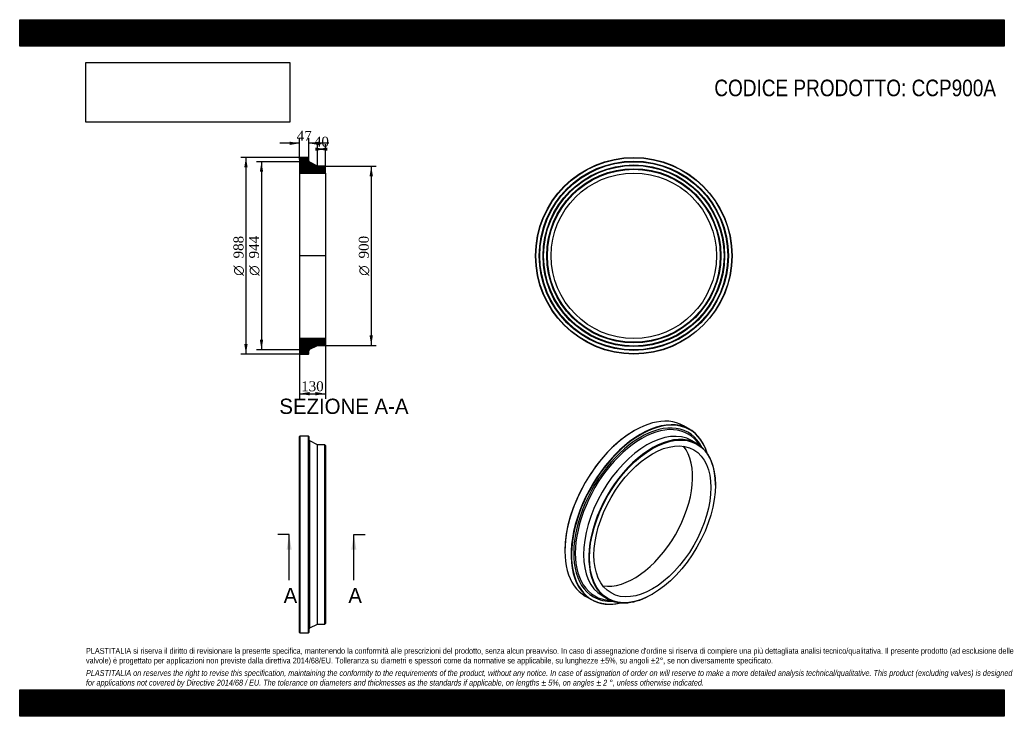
# Model space of a CAD drawing. Header units: millimetres. Extents: x 0 to 4950, y 0 to 3500.
import ezdxf
from ezdxf.enums import TextEntityAlignment as Align
from ezdxf.lldxf.tags import DXFTag

# ---------------------------------------------------------------- set-up
doc = ezdxf.new("R2010")
doc.units = ezdxf.units.MM
doc.header["$LTSCALE"] = 16.666667
for name, color, linetype in [('CCP900A', 7, 'Continuous'), ('Default', 7, 'Continuous'), ('DV4_Default', 7, 'Continuous')]:
    doc.layers.add(name, color=color, linetype=linetype)
doc.styles.add('SEACAD_Solid_Edge_ANSI', font='seans.ttf')
doc.styles.add('SEACAD_Solid_Edge_ANSI1_Symbols', font='semeca1.ttf')
doc.styles.add('SEACAD_Times_New_Roman', font='times.ttf')
tags = doc.linetypes.add('CENTER2', pattern=[28.575, 19.05, -3.175, 3.175, -3.175]).pattern_tags.tags
tags[10:11] = [DXFTag(74, 4), DXFTag(75, 0), DXFTag(340, '0'), DXFTag(46, 0.0), DXFTag(50, 0.0), DXFTag(44, 0.0), DXFTag(45, 0.0)]
tags[8:9] = [DXFTag(74, 4), DXFTag(75, 0), DXFTag(340, '0'), DXFTag(46, 0.0), DXFTag(50, 0.0), DXFTag(44, 0.0), DXFTag(45, 0.0)]
tags[6:7] = [DXFTag(74, 4), DXFTag(75, 0), DXFTag(340, '0'), DXFTag(46, 0.0), DXFTag(50, 0.0), DXFTag(44, 0.0), DXFTag(45, 0.0)]
tags[4:5] = [DXFTag(74, 4), DXFTag(75, 0), DXFTag(340, '0'), DXFTag(46, 0.0), DXFTag(50, 0.0), DXFTag(44, 0.0), DXFTag(45, 0.0)]
doc.dimstyles.new('ANSImm', dxfattribs={"dimtxt": 50, "dimasz": 50, "dimexe": 25, "dimexo": 0, "dimgap": 12.5, "dimtad": 1, "dimdsep": 46, "dimtxsty": 'SEACAD_Times_New_Roman', "dimblk1": '_SE_FILLED', "dimblk2": '_SE_FILLED', "dimsah": 1, "dimcen": 25, "dimazin": 0, "dimtfac": 0.85, "dimtdec": 3, "dimtofl": 0, "dimtmove": 0, "dimatfit": 3, "dimfxl": 1, "dimarcsym": 0})
picture_1 = doc.add_image_def('image1.jpg', size_in_pixel=(4302, 1260))

# ---------------------------------------------------------------- blocks, each defined once
blk = doc.blocks.new('SE')
at = {"layer": 'CCP900A', "color": 7, "linetype": 'Continuous'}
for p, q in [((1408.5, 1407.7), (1407, 1406.2)), ((1407, 421.2), (1407, 1406.2)), ((1408.5, 1407.7), (1408.5, 419.7)), ((1452.5, 1407.7), (1408.5, 1407.7)), ((1452.5, 419.7), (1452.5, 1407.7)), ((1454, 1406.2), (1452.5, 1407.7)), ((1454, 1406.2), (1454, 421.2)), ((1458.4, 443.9), (1458.4, 1383.4)), ((1497, 1363.7), (1458.4, 1383.4)), ((1497, 463.7), (1497, 1363.7)), ((1534.5, 1363.7), (1497, 1363.7)), ((1534.5, 463.7), (1534.5, 1363.7)), ((1537, 1361.2), (1534.5, 1363.7)), ((1537, 1361.2), (1537, 466.2)), ((1458.4, 443.9), (1497, 463.7)), ((1497, 463.7), (1534.5, 463.7)), ((1534.5, 463.7), (1537, 466.2)), ((1407, 421.2), (1408.5, 419.7)), ((1408.5, 419.7), (1452.5, 419.7)), ((1452.5, 419.7), (1454, 421.2))]:
    blk.add_line(p, q, dxfattribs=at)
for centre, start, end in [((1462, 1390.6), 180, 242.9044), ((1462, 436.8), 117.0956, 180)]:
    blk.add_arc(centre, 8, start, end, dxfattribs=at)
blk = doc.blocks.new('SE1')
at = {"layer": 'CCP900A', "color": 7, "linetype": 'Continuous'}
for p, q in [((3368.3, 1441.8), (3337.2, 1459.7)), ((3090.2, 1435.3), (3089.1, 1434.6)), ((3404.3, 1370.2), (3377.8, 1385.5)), ((3497.5, 1162.1), (3497.5, 1164.2)), ((2740.9, 831.5), (2740.9, 830.2)), ((2843.2, 604.1), (2874.3, 586.1)), ((2927.8, 606.1), (2954.3, 590.8)), ((3179.3, 613), (3181.1, 614.1))]:
    blk.add_line(p, q, dxfattribs=at)
for centre, major_axis, start_param, end_param in [((3090.2, 1031.9), (247, 427.8), 0, 3.141593), ((3121.3, 1013.9), (-247, -427.8), 2.641052, 6.283185), ((3122.4, 1013.3), (246.3, 426.5), 0, 3.634044), ((3122.4, 1013.3), (-238.4, -413), 2.785166, 6.283185), ((3125.5, 1011.6), (-234.9, -406.8), 2.849696, 6.283185), ((3152.8, 995.8), (-225, -389.7), 3.141593, 6.283185), ((3122.4, 1013.3), (246.3, 426.5), 5.790734, 6.283185), ((3089.1, 1032.5), (-246.3, -426.5), 3.926991, 5.497787), ((3179.3, 980.5), (-225, -389.7), 2.356194, 6.283185), ((3089.1, 1032.5), (-207.8, -359.9), 0.223028, 2.918565), ((3125.5, 1011.6), (-234.9, -406.8), -3.440372, -3.433489), ((3122.4, 1013.3), (-238.4, -413), 0, 0.356427), ((3125.5, 1011.6), (-234.9, -406.8), 0, 0.291477), ((3179.3, 980.5), (-225, -389.7), 0, 0.785398), ((3121.3, 1013.9), (-247, -427.8), 0, 0.50054), ((3125.5, 1011.6), (-234.9, -406.8), 0.291477, 0.29878)]:
    blk.add_ellipse(centre, major_axis=major_axis, ratio=0.57735, start_param=start_param, end_param=end_param, dxfattribs=at)
for major_axis in [(223.8, 387.5), (-207.8, -359.9)]:
    blk.add_ellipse((3181.1, 979.4), major_axis=major_axis, ratio=0.57735, dxfattribs=at)
blk = doc.blocks.new('SE2')
at = {"layer": 'CCP900A', "color": 7, "linetype": 'Continuous'}
for radius in [494, 492.5, 475.5, 474, 472.5, 456.5, 455, 453.5, 437.5, 436, 434.5, 415.6]:
    blk.add_circle((3087.4, 2313.8), radius, dxfattribs=at)
blk = doc.blocks.new('SE4')
at = {"color": 7, "linetype": 'Continuous', "style": 'SEACAD_Solid_Edge_ANSI'}
blk.add_text('A', height=76.7, dxfattribs=at).set_placement((1326.9, 645.3), align=Align.TOP_LEFT)
blk = doc.blocks.new('SE5')
at = {"color": 7, "linetype": 'Continuous', "style": 'SEACAD_Solid_Edge_ANSI'}
blk.add_text('A', height=76.7, dxfattribs=at).set_placement((1652.2, 645.3), align=Align.TOP_LEFT)
blk = doc.blocks.new('SEANNOT_GROUP')
at = {"linetype": 'Continuous'}
blk.add_hatch(color=7, dxfattribs=at).paths.add_polyline_path([(1367.3, 837), (1354.5, 913.7), (1341.8, 837)])
at = {"color": 7, "linetype": 'Continuous'}
blk.add_lwpolyline([(1354.5, 683.7), (1354.5, 913.7)], dxfattribs=at)
blk = doc.blocks.new('SEANNOT_GROUP1')
at = {"linetype": 'Continuous'}
blk.add_hatch(color=7, dxfattribs=at).paths.add_polyline_path([(1692.6, 837), (1679.9, 913.7), (1667.1, 837)])
at = {"color": 7, "linetype": 'Continuous'}
blk.add_lwpolyline([(1679.9, 683.7), (1679.9, 913.7)], dxfattribs=at)
blk = doc.blocks.new('SE3')
at = {"layer": 'Default', "color": 7, "linetype": 'CENTER2'}
for p, q in [((1354.5, 913.7), (1297, 913.7)), ((1679.9, 913.7), (1737.4, 913.7))]:
    blk.add_line(p, q, dxfattribs=at)
at = {"layer": 'Default', "color": 7, "linetype": 'CENTER2', "const_width": 0.0001}
blk.add_lwpolyline([(1354.5, 913.7), (1679.9, 913.7)], dxfattribs=at)
at = {"layer": 'Default'}
for name in ['SEANNOT_GROUP', 'SEANNOT_GROUP1', 'SE4', 'SE5']:
    blk.add_blockref(name, (0, 0), dxfattribs=at)
blk = doc.blocks.new('SE6')
at = {"layer": 'CCP900A', "linetype": 'Continuous'}
h = blk.add_hatch(dxfattribs=at)
h.set_pattern_fill('LINE', scale=0.629921, angle=45, style=0)
edge = h.paths.add_edge_path()
edge.add_line((1534.5, 2763.8), (1497, 2763.8))
edge.add_line((1497, 2763.8), (1458.4, 2783.6))
edge.add_arc((1462, 2790.7), 8, 180, 242.9044, ccw=False)
edge.add_line((1454, 2790.7), (1454, 2806.3))
edge.add_line((1454, 2806.3), (1452.5, 2807.8))
edge.add_line((1452.5, 2807.8), (1408.5, 2807.8))
edge.add_line((1408.5, 2807.8), (1407, 2806.3))
edge.add_line((1407, 2806.3), (1407, 2789.3))
edge.add_line((1407, 2789.3), (1408.1, 2787.8))
edge.add_line((1408.1, 2787.8), (1407, 2786.3))
edge.add_line((1407, 2786.3), (1407, 2770.3))
edge.add_line((1407, 2770.3), (1408.1, 2768.8))
edge.add_line((1408.1, 2768.8), (1407, 2767.3))
edge.add_line((1407, 2767.3), (1407, 2751.3))
edge.add_line((1407, 2751.3), (1408.1, 2749.8))
edge.add_line((1408.1, 2749.8), (1407, 2748.3))
edge.add_line((1407, 2748.3), (1407, 2729.4))
edge.add_line((1407, 2729.4), (1537, 2729.4))
edge.add_line((1537, 2729.4), (1537, 2761.3))
edge.add_line((1537, 2761.3), (1534.5, 2763.8))
h = blk.add_hatch(dxfattribs=at)
h.set_pattern_fill('LINE', scale=0.629921, angle=45, style=0)
edge = h.paths.add_edge_path()
edge.add_line((1537, 1866.3), (1537, 1898.2))
edge.add_line((1537, 1898.2), (1407, 1898.2))
edge.add_line((1407, 1898.2), (1407, 1879.3))
edge.add_line((1407, 1879.3), (1408.1, 1877.8))
edge.add_line((1408.1, 1877.8), (1407, 1876.3))
edge.add_line((1407, 1876.3), (1407, 1860.3))
edge.add_line((1407, 1860.3), (1408.1, 1858.8))
edge.add_line((1408.1, 1858.8), (1407, 1857.3))
edge.add_line((1407, 1857.3), (1407, 1841.3))
edge.add_line((1407, 1841.3), (1408.1, 1839.8))
edge.add_line((1408.1, 1839.8), (1407, 1838.3))
edge.add_line((1407, 1838.3), (1407, 1821.3))
edge.add_line((1407, 1821.3), (1408.5, 1819.8))
edge.add_line((1408.5, 1819.8), (1452.5, 1819.8))
edge.add_line((1452.5, 1819.8), (1454, 1821.3))
edge.add_line((1454, 1821.3), (1454, 1836.9))
edge.add_arc((1462, 1836.9), 8, 117.0956, 180, ccw=False)
edge.add_line((1458.4, 1844), (1497, 1863.8))
edge.add_line((1497, 1863.8), (1534.5, 1863.8))
edge.add_line((1534.5, 1863.8), (1537, 1866.3))
at = {"layer": 'CCP900A', "color": 7, "linetype": 'Continuous'}
for p, q in [((1407, 2806.3), (1408.5, 2807.8)), ((1407, 2806.3), (1407, 2789.3)), ((1407, 2789.3), (1407, 2786.3)), ((1407, 2789.3), (1408.1, 2787.8)), ((1408.1, 2787.8), (1407, 2786.3)), ((1407, 2786.3), (1407, 2770.3)), ((1452.5, 2807.8), (1408.5, 2807.8)), ((1452.5, 2807.8), (1454, 2806.3)), ((1454, 2790.7), (1454, 2806.3)), ((1497, 2763.8), (1458.4, 2783.6)), ((1407, 2770.3), (1407, 2767.3)), ((1407, 2770.3), (1408.1, 2768.8)), ((1408.1, 2768.8), (1407, 2767.3)), ((1407, 2767.3), (1407, 2751.3)), ((1407, 2751.3), (1407, 2748.3)), ((1407, 2751.3), (1408.1, 2749.8)), ((1408.1, 2749.8), (1407, 2748.3)), ((1407, 2748.3), (1407, 2729.4)), ((1407, 2729.4), (1407, 1898.2)), ((1407, 2729.4), (1537, 2729.4)), ((1534.5, 2763.8), (1497, 2763.8)), ((1534.5, 2763.8), (1537, 2761.3)), ((1537, 2729.4), (1537, 2761.3)), ((1537, 2729.4), (1537, 1898.2)), ((1537, 1898.2), (1407, 1898.2)), ((1407, 1898.2), (1407, 1879.3)), ((1537, 1866.3), (1537, 1898.2)), ((1407, 1879.3), (1407, 1876.3)), ((1407, 1879.3), (1408.1, 1877.8)), ((1408.1, 1877.8), (1407, 1876.3)), ((1407, 1876.3), (1407, 1860.3)), ((1407, 1860.3), (1407, 1857.3)), ((1407, 1860.3), (1408.1, 1858.8)), ((1408.1, 1858.8), (1407, 1857.3)), ((1407, 1857.3), (1407, 1841.3)), ((1407, 1841.3), (1407, 1838.3)), ((1407, 1841.3), (1408.1, 1839.8)), ((1408.1, 1839.8), (1407, 1838.3)), ((1407, 1838.3), (1407, 1821.3)), ((1454, 1821.3), (1454, 1836.9)), ((1458.4, 1844), (1497, 1863.8)), ((1497, 1863.8), (1534.5, 1863.8)), ((1537, 1866.3), (1534.5, 1863.8)), ((1408.5, 1819.8), (1407, 1821.3)), ((1408.5, 1819.8), (1452.5, 1819.8)), ((1454, 1821.3), (1452.5, 1819.8))]:
    blk.add_line(p, q, dxfattribs=at)
for centre, start, end in [((1462, 2790.7), 180, 242.9044), ((1462, 1836.9), 117.0956, 180)]:
    blk.add_arc(centre, 8, start, end, dxfattribs=at)
at = {"layer": 'DV4_Default', "color": 7, "linetype": 'CENTER2'}
for p, q in [((1454, 2790.7), (1454, 2785.8)), ((1458.4, 2783.6), (1454, 2785.8)), ((1538.8, 2313.8), (1405.3, 2313.8)), ((1458.4, 1844), (1454, 1841.8)), ((1454, 1836.9), (1454, 1841.8))]:
    blk.add_line(p, q, dxfattribs=at)
blk = doc.blocks.new('GDimGGroup')
at = {"layer": 'Default', "linetype": 'Continuous'}
for points in [[(1129.1, 2757.8), (1145.8, 2757.8), (1137.4, 2807.8)], [(1129.1, 1869.8), (1137.4, 1819.8), (1145.8, 1869.8)]]:
    blk.add_hatch(color=7, dxfattribs=at).paths.add_polyline_path(points)
at = {"layer": 'Default', "color": 7, "linetype": 'Continuous'}
for p, q in [((1430.5, 2807.8), (1112.4, 2807.8)), ((1137.4, 2807.8), (1137.4, 1819.8)), ((1430.5, 1819.8), (1112.4, 1819.8))]:
    blk.add_line(p, q, dxfattribs=at)
for s, style, p in [('988', 'SEACAD_Times_New_Roman', (1074.9, 2300.5)), ('O', 'SEACAD_Solid_Edge_ANSI1_Symbols', (1074.9, 2213.4))]:
    blk.add_text(s, height=50, rotation=90, dxfattribs=dict(at, style=style)).set_placement(p, align=Align.TOP_LEFT)
blk = doc.blocks.new('GDimGGroup1')
at = {"layer": 'Default', "linetype": 'Continuous'}
for points in [[(1207.3, 2735.8), (1223.9, 2735.8), (1215.6, 2785.8)], [(1207.3, 1891.8), (1215.6, 1841.8), (1223.9, 1891.8)]]:
    blk.add_hatch(color=7, dxfattribs=at).paths.add_polyline_path(points)
at = {"layer": 'Default', "color": 7, "linetype": 'Continuous'}
for p, q in [((1454, 2785.8), (1190.6, 2785.8)), ((1215.6, 2785.8), (1215.6, 1841.8)), ((1454, 1841.8), (1190.6, 1841.8))]:
    blk.add_line(p, q, dxfattribs=at)
for s, style, p in [('944', 'SEACAD_Times_New_Roman', (1153.1, 2300.5)), ('O', 'SEACAD_Solid_Edge_ANSI1_Symbols', (1153.1, 2213.4))]:
    blk.add_text(s, height=50, rotation=90, dxfattribs=dict(at, style=style)).set_placement(p, align=Align.TOP_LEFT)
blk = doc.blocks.new('GDimGGroup2')
at = {"layer": 'Default', "linetype": 'Continuous'}
for points in [[(1775.7, 2713.8), (1767.3, 2763.8), (1759, 2713.8)], [(1775.7, 1913.8), (1759, 1913.8), (1767.3, 1863.8)]]:
    blk.add_hatch(color=7, dxfattribs=at).paths.add_polyline_path(points)
at = {"layer": 'Default', "color": 7, "linetype": 'Continuous'}
for p, q in [((1534.5, 2763.8), (1792.3, 2763.8)), ((1767.3, 2763.8), (1767.3, 1863.8)), ((1534.5, 1863.8), (1792.3, 1863.8))]:
    blk.add_line(p, q, dxfattribs=at)
for s, style, p in [('900', 'SEACAD_Times_New_Roman', (1704.8, 2300.5)), ('O', 'SEACAD_Solid_Edge_ANSI1_Symbols', (1704.8, 2213.4))]:
    blk.add_text(s, height=50, rotation=90, dxfattribs=dict(at, style=style)).set_placement(p, align=Align.TOP_LEFT)
blk = doc.blocks.new('DMBLK82')
at = {"layer": 'Default', "linetype": 'Continuous'}
for points in [[(1457, 1612.5), (1457, 1629.2), (1407, 1620.8)], [(1487, 1612.5), (1537, 1620.8), (1487, 1629.2)]]:
    blk.add_hatch(color=7, dxfattribs=at).paths.add_polyline_path(points)
at = {"layer": 'Default', "color": 7, "linetype": 'Continuous'}
for p, q in [((1407, 1898.2), (1407, 1595.8)), ((1537, 1898.2), (1537, 1595.8)), ((1407, 1620.8), (1537, 1620.8))]:
    blk.add_line(p, q, dxfattribs=at)
at = {"layer": 'Default', "color": 7, "linetype": 'Continuous', "style": 'SEACAD_Times_New_Roman'}
blk.add_text('130', height=50, dxfattribs=at).set_placement((1415.2, 1683.3), align=Align.TOP_LEFT)
blk = doc.blocks.new('_SE_FILLED')
at = {"color": 0}
blk.add_line((0, 0), (-1, 0), dxfattribs=at)
blk.add_solid([(0, 0), (-1, -0.1665), (-1, 0.1665), (0, 0)], dxfattribs=at)
blk = doc.blocks.new('DMBLK83')
at = {"layer": 'Default', "linetype": 'Continuous'}
for points in [[(1357, 2887.3), (1357, 2870.7), (1407, 2879)], [(1504, 2887.3), (1454, 2879), (1504, 2870.7)]]:
    blk.add_hatch(color=7, dxfattribs=at).paths.add_polyline_path(points)
at = {"layer": 'Default', "color": 7, "linetype": 'Continuous'}
for p, q in [((1407, 2879), (1307, 2879)), ((1407, 2797.8), (1407, 2904)), ((1454, 2798.5), (1454, 2904)), ((1554, 2879), (1454, 2879))]:
    blk.add_line(p, q, dxfattribs=at)
at = {"layer": 'Default', "color": 7, "linetype": 'Continuous', "style": 'SEACAD_Times_New_Roman'}
blk.add_text('47', height=50, dxfattribs=at).set_placement((1392.6, 2941.5), align=Align.TOP_LEFT)
blk = doc.blocks.new('DMBLK84')
at = {"layer": 'Default', "linetype": 'Continuous'}
for points in [[(1487, 2857.9), (1487, 2841.2), (1537, 2849.5)], [(1547, 2857.9), (1497, 2849.5), (1547, 2841.2)]]:
    blk.add_hatch(color=7, dxfattribs=at).paths.add_polyline_path(points)
at = {"layer": 'Default', "color": 7, "linetype": 'Continuous'}
for p, q in [((1497, 2763.8), (1497, 2874.5)), ((1537, 2729.4), (1537, 2874.5)), ((1537, 2849.5), (1497, 2849.5))]:
    blk.add_line(p, q, dxfattribs=at)
at = {"layer": 'Default', "color": 7, "linetype": 'Continuous', "style": 'SEACAD_Times_New_Roman'}
blk.add_text('40', height=50, dxfattribs=at).set_placement((1479.1, 2912), align=Align.TOP_LEFT)

msp = doc.modelspace()

# ---------------------------------------------------------------- hatches: boundary and pattern name
at = {"layer": 'Default', "linetype": 'Continuous'}
h = msp.add_hatch(dxfattribs=at)
h.set_pattern_fill('LINE', scale=0.6299213, angle=45, style=0)
h.paths.add_polyline_path([(4950, 3366.667), (4950, 3500), (0, 3500), (0, 3366.667)])
for points in [[(4950, 3366.667), (4950, 3500), (0, 3500), (0, 3366.667)], [(4950, 0), (4950, 133.333), (0, 133.333), (0, 0)]]:
    msp.add_hatch(color=7, dxfattribs=at).paths.add_polyline_path(points)
h = msp.add_hatch(dxfattribs=at)
h.set_pattern_fill('LINE', scale=0.6299213, angle=45, style=0)
h.paths.add_polyline_path([(4950, 0), (4950, 133.333), (0, 133.333), (0, 0)])

# ---------------------------------------------------------------- linework, layer by layer
at = {"layer": 'Default', "color": 7, "linetype": 'Continuous'}
for p, q in [((0, 3500), (4950, 3500)), ((0, 3366.667), (0, 3500)), ((4950, 3500), (4950, 3366.667)), ((4950, 3366.667), (0, 3366.667)), ((0, 133.333), (4950, 133.333)), ((0, 0), (0, 133.333)), ((4950, 133.333), (4950, 0)), ((4950, 0), (0, 0))]:
    msp.add_line(p, q, dxfattribs=at)

# ---------------------------------------------------------------- block references
at = {"layer": 'Default'}
for name in ['GDimGGroup', 'GDimGGroup1', 'SE6', 'SE2', 'GDimGGroup2', 'SE1', 'SE', 'SE3']:
    msp.add_blockref(name, (0, 0), dxfattribs=at)

# ---------------------------------------------------------------- texts
at = {"layer": 'Default', "color": 7, "linetype": 'Continuous', "style": 'SEACAD_Solid_Edge_ANSI'}
msp.add_text('SEZIONE A-A', height=76.66667, dxfattribs=at).set_placement((1305.296, 1595.927), align=Align.TOP_LEFT)
at = {"layer": 'Default', "attachment_point": 1}
for s, insert, char_height, width in [('{\\fArial Narrow|b0||i0||c0|p34;\\C7;\\H83.33333333;\\W1.;CODICE PRODOTTO: CCP900A}', (3492.131, 3198.903), 83.33333, 1419.35623), ("{\\fArial Narrow|b0||i0||c0|p34;\\C7;\\H29.16666667;\\W1.;PLASTITALIA si riserva il diritto di revisionare la presente specifica, mantenendo la conformità alle prescrizioni del prodotto, senza alcun preavviso. In caso di assegnazione d'ordine si riserva di compiere una più dettagliata analisi tecnico/qualitativa. Il presente prodotto (ad esclusione delle \\P}{\\fArial Narrow|b0||i0||c0|p34;\\C7;\\H29.16666667;\\W1.;valvole) è progettato per applicazioni non previste dalla direttiva 2014/68/EU. Tolleranza su diametri e spessori come da normative se applicabile, su lunghezze ±5%, su angoli ±2°, se non diversamente specificato.\\P}{\\fArial Narrow|b0||i0||c0|p34;\\C7;\\H8.333333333;\\W1.;   \\P}{\\fArial Narrow|b0||i1||c0|p34;\\C7;\\H29.16666667;\\W1.;PLASTITALIA on reserves the right to revise this specification, maintaining the conformity to the requirements of the product, without any notice. In case of assignation of order on will reserve to make a more detailed analysis technical/qualitative. This product (excluding valves) is designed \\P}{\\fArial Narrow|b0||i1||c0|p34;\\C7;\\H29.16666667;\\W1.;for applications not covered by Directive 2014/68 / EU. The tolerance on diameters and thicknesses as the standards if applicable, on lengths ± 5%, on angles ± 2 °, unless otherwise indicated.\\P}", (333.333, 343.373), 29.166667, 4283.33333)]:
    msp.add_mtext(s, dxfattribs=dict(at, insert=insert, char_height=char_height, width=width))

# ---------------------------------------------------------------- dimensions: what is measured, and where the dimension line sits
at = {"layer": 'Default', "color": 7, "linetype": 'Continuous'}
for base, p1, p2, picture, middle in [((1407.025, 2879.009), (1454.025, 2798.515), (1407.025, 2797.818), 'DMBLK83', (1430.525, 2879.009)), ((1497.025, 2849.55), (1537.025, 2729.418), (1497.025, 2763.818), 'DMBLK84', (1517.025, 2849.55))]:
    dim = msp.add_linear_dim(base=base, p1=p1, p2=p2, text='\\A1;<>', dimstyle='ANSImm', dxfattribs=at)
    dim.commit()
    dim.dimension.update_dxf_attribs({"geometry": picture, "text_midpoint": middle, "dimtype": 160})
dim = msp.add_linear_dim(base=(1407.025, 1620.829), p1=(1407.025, 1898.218), p2=(1537.025, 1898.218), angle=0, text='\\A1;<>', dimstyle='ANSImm', dxfattribs=at)
dim.commit()
dim.dimension.update_dxf_attribs({"geometry": 'DMBLK82', "text_midpoint": (1472.025, 1620.829), "dimtype": 161})

# ---------------------------------------------------------------- pictures from other files: only their frames are drawn
image = msp.add_image(picture_1, insert=(333.333, 2985.053), size_in_units=(1024.286, 300))
image.dxf.flags = 7

doc.saveas('drawing.dxf')
